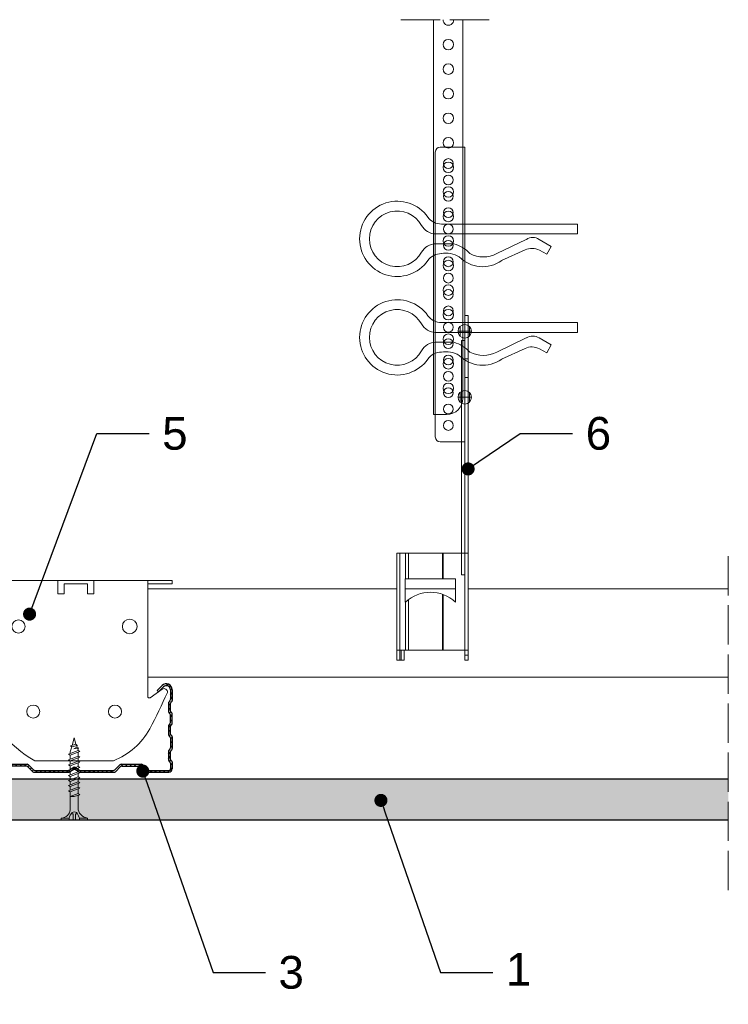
# Model space of a CAD drawing. Header units: millimetres. Extents: x 1995 to 2405, y 1176 to 1630.
# Tile 3 of 3: x 2189 to 2405, y 1329 to 1630. Entities that reach past the tile are written whole.
import ezdxf
from ezdxf import colors
from ezdxf.entities.mleader import LeaderData, LeaderLine
from ezdxf.math import Vec2, Vec3

# ---------------------------------------------------------------- set-up
doc = ezdxf.new("R2010")
doc.units = ezdxf.units.MM
doc.linetypes.add('ACAD_ISO02W100', pattern=[15, 12, -3])
for name, color, linetype, lineweight in [('_RIGIPS AKCESORIA', 7, 'Continuous', 18), ('_RIGIPS G-K', 7, 'Continuous', 25), ('_RIGIPS PROFIL', 7, 'Continuous', 18), ('OPISY', 7, 'Continuous', 9), ('PRZERYWANA', 7, 'ACAD_ISO02W100', 9), ('WYMIARY', 7, 'Continuous', 25)]:
    doc.layers.add(name, color=color, linetype=linetype, lineweight=lineweight)
doc.styles.get("Standard").update_dxf_attribs({"font": 'arial.ttf'})
doc.dimstyles.new('ISO-25', dxfattribs={"dimtxt": 5, "dimasz": 2.5, "dimexe": 2.5, "dimexo": 0.625, "dimtad": 1, "dimtxsty": 'Standard', "dimblk": 'ARCHTICK', "dimcen": 2.5, "dimadec": 0, "dimazin": 0, "dimtfac": 1, "dimtmove": 0, "dimatfit": 3, "dimfxl": 1, "dimfxlon": 1, "dimarcsym": 0})

# ---------------------------------------------------------------- blocks, each defined once
blk = doc.blocks.new('TN 25')
at = {"layer": '_RIGIPS AKCESORIA'}
for p, q in [((0, -0.84), (0, 7.16)), ((0, 7.16), (0.46, 7.16)), ((0.46, 7.16), (0.46, 4.78)), ((0.46, 4.78), (0, 4.78)), ((0, 3.5), (1.77, 3.5)), ((1.77, 3.5), (1.77, 4.2)), ((3.02, 4.46), (8.47, 4.46)), ((7.12, 4.46), (7.12, 3.18)), ((8.03, 2.01), (7.12, 4.46)), ((7.12, 3.18), (7.65, 1.53)), ((8.47, 4.46), (8.79, 5)), ((9.61, 1.51), (8.47, 4.46)), ((8.79, 5), (9.93, 2.01)), ((9, 4.46), (10.1, 4.46)), ((10.1, 4.46), (10.41, 5)), ((11.23, 1.51), (10.1, 4.46)), ((10.41, 5), (11.56, 2.01)), ((10.62, 4.46), (11.67, 4.46)), ((11.67, 4.46), (11.99, 5)), ((12.81, 1.51), (11.67, 4.46)), ((11.99, 5), (13.14, 2.01)), ((12.2, 4.46), (13.21, 4.46)), ((13.21, 4.46), (13.52, 5)), ((14.34, 1.51), (13.21, 4.46)), ((13.52, 5), (14.67, 2.01)), ((13.73, 4.46), (14.8, 4.46)), ((14.8, 4.46), (15.12, 5)), ((15.94, 1.51), (14.8, 4.46)), ((15.12, 5), (16.26, 2.01)), ((15.33, 4.46), (16.42, 4.46)), ((16.42, 4.46), (16.73, 5)), ((17.55, 1.51), (16.42, 4.46)), ((16.73, 5), (17.88, 2.01)), ((16.94, 4.46), (17.99, 4.46)), ((17.99, 4.46), (18.31, 5)), ((19.13, 1.51), (17.99, 4.46)), ((18.31, 5), (19.45, 2.01)), ((18.52, 4.46), (19.68, 4.46)), ((19.68, 4.46), (20, 5)), ((20.82, 1.51), (19.68, 4.46)), ((20, 5), (21.14, 2.01)), ((20.21, 4.46), (20.7, 4.46)), ((20.7, 4.46), (22.28, 3.98)), ((21.85, 1.83), (21.67, 3.28)), ((21.67, 3.28), (22.14, 2.4)), ((22.28, 3.98), (22.56, 4.37)), ((22.7, 2.36), (22.28, 3.98)), ((22.56, 4.37), (23.03, 2.71)), ((22.71, 3.85), (25, 3.24)), ((25, 3.24), (23.03, 2.71)), ((0, 2.83), (1.77, 2.83)), ((0.46, 1.64), (0, 1.64)), ((0.46, -0.84), (0.46, 1.64)), ((1.77, 2.83), (1.77, 2.18)), ((7.49, 2.01), (3.55, 2.01)), ((7.65, 1.53), (8.03, 2.01)), ((9.41, 2.01), (8.03, 2.01)), ((9.93, 2.01), (9.61, 1.51)), ((11.04, 2.01), (9.93, 2.01)), ((11.56, 2.01), (11.23, 1.51)), ((12.61, 2.01), (11.56, 2.01)), ((13.14, 2.01), (12.81, 1.51)), ((14.15, 2.01), (13.14, 2.01)), ((14.67, 2.01), (14.34, 1.51)), ((15.74, 2.01), (14.67, 2.01)), ((16.26, 2.01), (15.94, 1.51)), ((17.36, 2.01), (16.26, 2.01)), ((17.88, 2.01), (17.55, 1.51)), ((18.93, 2.01), (17.88, 2.01)), ((19.45, 2.01), (19.13, 1.51)), ((19.45, 2.01), (20.62, 2.01)), ((21.14, 2.01), (20.82, 1.51)), ((21.14, 2.01), (21.81, 2.12)), ((22.14, 2.4), (21.85, 1.83)), ((22.7, 2.36), (22.14, 2.4)), ((23.03, 2.71), (22.7, 2.36)), ((0, -0.84), (0.46, -0.84))]:
    blk.add_line(p, q, dxfattribs=at)
for centre, major_axis, ratio, start_param, end_param in [((3.09, 7.67), (0.17, 3.2), 0.826134, 1.773653, 3.180586), ((-0.04, 0.9), (0, 3.93), 0.848176, -0.720942, -0.151112), ((1.66, 3.18), (0, 0.895), 0.848176, -1.552777, -0.720942), ((1.66, 3.18), (0, 0.895), 0.848176, 3.862535, 4.730408), ((3.37, -1.57), (0.28, 3.57), 0.832181, 0.035984, 1.430787), ((-2.73, 15.91), (0, 14.76), 0.848176, 3.399396, 3.475072), ((0.59, 4.62), (0, 2.81), 0.848176, 3.475072, 3.862535)]:
    blk.add_ellipse(centre, major_axis=major_axis, ratio=ratio, start_param=start_param, end_param=end_param, dxfattribs=at)
blk = doc.blocks.new('CD 60 ULTRASTIL')
h = blk.add_hatch()
h.set_pattern_fill('ANSI31', color=256, scale=0.3, style=0)
h.paths.add_polyline_path([(542.88, 684.5, -0.302776), (543.49, 684.5), (544.54, 683.79, 0.148069), (544.85, 683.7), (555.42, 683.7, 0.198912), (555.81, 683.86), (557.38, 685.44, -0.198912), (557.77, 685.6), (563.59, 685.6, -0.198912), (563.98, 685.44), (565.55, 683.86, 0.198912), (565.94, 683.7), (572.18, 683.7, 0.414214), (573.18, 684.7), (573.18, 686.74, 0.198912), (573.02, 687.12), (572.74, 687.4, -0.198912), (572.58, 687.79), (572.58, 689.87, -0.198912), (572.74, 690.26), (573.02, 690.54, 0.198912), (573.18, 690.93), (573.18, 694.47, 0.198912), (573.02, 694.86), (572.74, 695.14, -0.198912), (572.58, 695.53), (572.58, 697.61, -0.198912), (572.74, 698), (573.02, 698.28, 0.198912), (573.18, 698.67), (573.18, 701.47, 0.198912), (573.02, 701.86), (572.74, 702.14, -0.198912), (572.58, 702.53), (572.58, 704.61, -0.198912), (572.74, 705), (573.02, 705.28, 0.198912), (573.18, 705.67), (573.18, 708.9, 0.666128), (570.12, 710.18), (568.55, 708.63), (568.93, 708.24), (570.5, 709.79, -0.666128), (572.63, 708.9), (572.63, 705.9, -0.198912), (572.47, 705.51), (572.19, 705.23, 0.198912), (572.03, 704.84), (572.03, 702.3, 0.198912), (572.19, 701.91), (572.47, 701.63, -0.198912), (572.63, 701.25), (572.63, 698.9, -0.198912), (572.47, 698.51), (572.19, 698.23, 0.198912), (572.03, 697.84), (572.03, 695.3, 0.198912), (572.19, 694.91), (572.47, 694.63, -0.198912), (572.63, 694.25), (572.63, 691.16, -0.198912), (572.47, 690.77), (572.19, 690.49, 0.198912), (572.03, 690.1), (572.03, 687.56, 0.198912), (572.19, 687.17), (572.47, 686.9, -0.198912), (572.63, 686.51), (572.63, 684.7, -0.414214), (572.18, 684.25), (566.17, 684.25, -0.198912), (565.78, 684.41), (564.2, 685.99, 0.198912), (563.82, 686.15), (557.55, 686.15, 0.198912), (557.16, 685.99), (555.58, 684.41, -0.198912), (555.19, 684.25), (545.01, 684.25, -0.148069), (544.71, 684.34), (543.49, 685.16, 0.302776), (542.88, 685.16), (541.65, 684.34, -0.148069), (541.35, 684.25), (531.17, 684.25, -0.198912), (530.78, 684.41), (529.2, 685.99, 0.198912), (528.82, 686.15), (522.55, 686.15, 0.198912), (522.16, 685.99), (520.58, 684.41, -0.198912), (520.19, 684.25), (514.18, 684.25, -0.414214), (513.73, 684.7), (513.73, 686.51, -0.198912), (513.89, 686.9), (514.17, 687.17, 0.198912), (514.33, 687.56), (514.33, 690.1, 0.198912), (514.17, 690.49), (513.89, 690.77, -0.198912), (513.73, 691.16), (513.73, 694.25, -0.198912), (513.89, 694.63), (514.17, 694.91, 0.198912), (514.33, 695.3), (514.33, 697.84, 0.198912), (514.17, 698.23), (513.89, 698.51, -0.198912), (513.73, 698.9), (513.73, 701.25, -0.198912), (513.89, 701.63), (514.17, 701.91, 0.198912), (514.33, 702.3), (514.33, 704.84, 0.198912), (514.17, 705.23), (513.89, 705.51, -0.198912), (513.73, 705.9), (513.73, 708.9, -0.666128), (515.86, 709.79), (517.43, 708.24), (517.81, 708.63), (516.25, 710.18, 0.666128), (513.18, 708.9), (513.18, 705.67, 0.198912), (513.34, 705.28), (513.62, 705, -0.198912), (513.78, 704.61), (513.78, 702.53, -0.198912), (513.62, 702.14), (513.34, 701.86, 0.198912), (513.18, 701.47), (513.18, 698.67, 0.198912), (513.34, 698.28), (513.62, 698, -0.198912), (513.78, 697.61), (513.78, 695.53, -0.198912), (513.62, 695.14), (513.34, 694.86, 0.198912), (513.18, 694.47), (513.18, 690.93, 0.198912), (513.34, 690.54), (513.62, 690.26, -0.198912), (513.78, 689.87), (513.78, 687.79, -0.198912), (513.62, 687.4), (513.34, 687.12, 0.198912), (513.18, 686.74), (513.18, 684.7, 0.414214), (514.18, 683.7), (520.42, 683.7, 0.198912), (520.81, 683.86), (522.38, 685.44, -0.198912), (522.77, 685.6), (528.59, 685.6, -0.198912), (528.98, 685.44), (530.55, 683.86, 0.198912), (530.94, 683.7), (541.51, 683.7, 0.148069), (541.82, 683.79)])
for p, q in [((516.25, 710.18), (517.81, 708.63)), ((570.12, 710.18), (568.55, 708.63)), ((513.18, 708.9), (513.18, 705.67)), ((513.73, 708.9), (513.73, 705.9)), ((515.86, 709.79), (517.43, 708.24)), ((517.43, 708.24), (517.81, 708.63)), ((568.93, 708.24), (568.55, 708.63)), ((570.5, 709.79), (568.93, 708.24)), ((572.63, 708.9), (572.63, 705.9)), ((573.18, 708.9), (573.18, 705.67)), ((513.34, 705.28), (513.62, 705)), ((513.78, 704.61), (513.78, 702.53)), ((513.89, 705.51), (514.17, 705.23)), ((514.33, 704.84), (514.33, 702.3)), ((572.03, 704.84), (572.03, 702.3)), ((572.47, 705.51), (572.19, 705.23)), ((572.58, 704.61), (572.58, 702.53)), ((573.02, 705.28), (572.74, 705)), ((513.18, 698.67), (513.18, 701.47)), ((513.34, 701.86), (513.62, 702.14)), ((513.73, 698.9), (513.73, 701.25)), ((513.89, 701.63), (514.17, 701.91)), ((572.47, 701.63), (572.19, 701.91)), ((572.63, 698.9), (572.63, 701.25)), ((573.02, 701.86), (572.74, 702.14)), ((573.18, 698.67), (573.18, 701.47)), ((513.34, 698.28), (513.62, 698)), ((513.89, 698.51), (514.17, 698.23)), ((572.47, 698.51), (572.19, 698.23)), ((573.02, 698.28), (572.74, 698)), ((513.34, 694.86), (513.62, 695.14)), ((513.78, 697.61), (513.78, 695.53)), ((513.89, 694.63), (514.17, 694.91)), ((514.33, 697.84), (514.33, 695.3)), ((572.03, 697.84), (572.03, 695.3)), ((572.47, 694.63), (572.19, 694.91)), ((572.58, 697.61), (572.58, 695.53)), ((573.02, 694.86), (572.74, 695.14)), ((513.18, 694.47), (513.18, 690.93)), ((513.73, 694.25), (513.73, 691.16)), ((572.63, 694.25), (572.63, 691.16)), ((573.18, 694.47), (573.18, 690.93)), ((513.34, 690.54), (513.62, 690.26)), ((513.78, 689.87), (513.78, 687.79)), ((513.89, 690.77), (514.17, 690.49)), ((514.33, 690.1), (514.33, 687.56)), ((572.03, 690.1), (572.03, 687.56)), ((572.47, 690.77), (572.19, 690.49)), ((572.58, 689.87), (572.58, 687.79)), ((573.02, 690.54), (572.74, 690.26)), ((513.18, 686.74), (513.18, 684.7)), ((513.34, 687.12), (513.62, 687.4)), ((513.73, 686.51), (513.73, 684.7)), ((513.89, 686.9), (514.17, 687.17)), ((520.58, 684.41), (522.16, 685.99)), ((522.55, 686.15), (528.82, 686.15)), ((530.78, 684.41), (529.2, 685.99)), ((555.58, 684.41), (557.16, 685.99)), ((557.55, 686.15), (563.82, 686.15)), ((565.78, 684.41), (564.2, 685.99)), ((572.47, 686.9), (572.19, 687.17)), ((572.63, 686.51), (572.63, 684.7)), ((573.02, 687.12), (572.74, 687.4)), ((573.18, 686.74), (573.18, 684.7)), ((514.18, 684.25), (520.19, 684.25)), ((514.18, 683.7), (520.42, 683.7)), ((520.81, 683.86), (522.38, 685.44)), ((528.59, 685.6), (522.77, 685.6)), ((530.55, 683.86), (528.98, 685.44)), ((530.94, 683.7), (541.51, 683.7)), ((531.17, 684.25), (541.35, 684.25)), ((541.65, 684.34), (542.88, 685.16)), ((541.82, 683.79), (542.88, 684.5)), ((544.71, 684.34), (543.49, 685.16)), ((544.54, 683.79), (543.49, 684.5)), ((544.85, 683.7), (555.42, 683.7)), ((545.01, 684.25), (555.19, 684.25)), ((555.81, 683.86), (557.38, 685.44)), ((557.77, 685.6), (563.59, 685.6)), ((565.55, 683.86), (563.98, 685.44)), ((565.94, 683.7), (572.18, 683.7)), ((566.17, 684.25), (572.18, 684.25))]:
    blk.add_line(p, q)
for centre, radius, start, end in [((514.98, 708.9), 1.8, 45.3251, 180), ((514.98, 708.9), 1.25, 45.3251, 180), ((571.38, 708.9), 1.8, 360, 134.6749), ((571.38, 708.9), 1.25, 360, 134.6749), ((513.73, 705.67), 0.55, 180, 225), ((513.23, 704.61), 0.55, 0, 45), ((514.28, 705.9), 0.55, 180, 225), ((513.78, 704.84), 0.55, 0, 45), ((572.58, 704.84), 0.55, 135, 180), ((572.08, 705.9), 0.55, 315, 0), ((573.13, 704.61), 0.55, 135, 180), ((572.63, 705.67), 0.55, 315, 0), ((513.73, 701.47), 0.55, 135, 180), ((513.23, 702.53), 0.55, 315, 0), ((514.28, 701.25), 0.55, 135, 180), ((513.78, 702.3), 0.55, 315, 0), ((572.58, 702.3), 0.55, 180, 225), ((572.08, 701.25), 0.55, 0, 45), ((573.13, 702.53), 0.55, 180, 225), ((572.63, 701.47), 0.55, 0, 45), ((513.73, 698.67), 0.55, 180, 225), ((513.23, 697.61), 0.55, 360, 45), ((514.28, 698.9), 0.55, 180, 225), ((513.78, 697.84), 0.55, 0, 45), ((572.58, 697.84), 0.55, 135, 180), ((572.08, 698.9), 0.55, 315, 0), ((573.13, 697.61), 0.55, 135, 180), ((572.63, 698.67), 0.55, 315, 0), ((513.73, 694.47), 0.55, 135, 180), ((513.23, 695.53), 0.55, 315, 0), ((513.78, 695.3), 0.55, 315, 0), ((572.58, 695.3), 0.55, 180, 225), ((573.13, 695.53), 0.55, 180, 225), ((572.63, 694.47), 0.55, 0, 45), ((514.28, 694.25), 0.55, 135, 180), ((572.08, 694.25), 0.55, 0, 45), ((513.73, 690.93), 0.55, 180, 225), ((513.23, 689.87), 0.55, 0, 45), ((514.28, 691.16), 0.55, 180, 225), ((513.78, 690.1), 0.55, 360, 45), ((572.58, 690.1), 0.55, 135, 180), ((572.08, 691.16), 0.55, 315, 0), ((573.13, 689.87), 0.55, 135, 180), ((572.63, 690.93), 0.55, 315, 0), ((513.73, 686.74), 0.55, 135, 180), ((513.23, 687.79), 0.55, 315, 0), ((514.28, 686.51), 0.55, 135, 180), ((513.78, 687.56), 0.55, 315, 360), ((522.55, 685.6), 0.55, 90, 135), ((528.82, 685.6), 0.55, 45, 90), ((557.55, 685.6), 0.55, 90, 135), ((563.82, 685.6), 0.55, 45, 90), ((572.58, 687.56), 0.55, 180, 225), ((572.08, 686.51), 0.55, 360, 45), ((573.13, 687.79), 0.55, 180, 225), ((572.63, 686.74), 0.55, 360, 45), ((514.18, 684.7), 1, 180, 270), ((514.18, 684.7), 0.45, 180, 270), ((520.19, 684.8), 0.55, 270, 315), ((520.42, 684.25), 0.55, 270, 315), ((522.77, 685.05), 0.55, 90, 135), ((528.59, 685.05), 0.55, 45, 90), ((530.94, 684.25), 0.55, 225, 270), ((531.17, 684.8), 0.55, 225, 270), ((541.35, 684.8), 0.55, 270, 303.6901), ((541.51, 684.25), 0.55, 270, 303.6901), ((543.18, 684.7), 0.55, 56.3099, 123.6901), ((543.18, 684.04), 0.55, 56.3099, 123.6901), ((544.85, 684.25), 0.55, 236.3099, 270), ((545.01, 684.8), 0.55, 236.3099, 270), ((555.19, 684.8), 0.55, 270, 315), ((555.42, 684.25), 0.55, 270, 315), ((557.77, 685.05), 0.55, 90, 135), ((563.59, 685.05), 0.55, 45, 90), ((565.94, 684.25), 0.55, 225, 270), ((566.17, 684.8), 0.55, 225, 270), ((572.18, 684.7), 1, 270, 0), ((572.18, 684.7), 1, 270, 360), ((572.18, 684.7), 0.45, 270, 360)]:
    blk.add_arc(centre, radius, start, end)
blk = doc.blocks.new('Lacznik krzyzowy (widok2)')
at = {"layer": '_RIGIPS AKCESORIA'}
for p, q in [((94.8, 91.5, 218.36), (94.8, 90.5, 218.36)), ((94.8, 91.5, 218.36), (154.8, 91.5, 218.36)), ((94.8, 90.5, 218.36), (102.3, 90.5, 218.36)), ((102.3, 56.15, 218.36), (102.3, 91.5, 218.36)), ((119.8, 91.5, 218.36), (119.8, 87.5, 218.36)), ((130.8, 91.5, 218.36), (119.8, 91.5, 218.36)), ((121.8, 87.5, 218.36), (121.8, 90.5, 218.36)), ((121.8, 90.5, 218.36), (128.85, 90.5, 218.36)), ((128.85, 90.5, 218.36), (128.85, 87.5, 218.36)), ((130.85, 91.5, 218.36), (130.85, 87.5, 218.36)), ((147.3, 91.5, 218.36), (147.3, 56.15, 218.36)), ((154.8, 90.5, 218.36), (147.3, 90.5, 218.36)), ((154.8, 91.5, 218.36), (154.8, 90.5, 218.36)), ((119.8, 87.5, 218.36), (121.8, 87.5, 218.36)), ((128.85, 87.5, 218.36), (130.85, 87.5, 218.36)), ((97.87, 58.35, 218.36), (101.51, 55.74, 218.36)), ((148.09, 55.74, 218.36), (151.73, 58.35, 218.36)), ((136.8, 36.5, 218.36), (112.81, 36.5, 218.36))]:
    blk.add_line(p, q, dxfattribs=at)
for centre, radius in [((107.8, 77.5, 218.36), 2), ((141.8, 77.5, 218.36), 2.24), ((112.3, 51.5, 218.36), 2), ((137.3, 51.5, 218.36), 2)]:
    blk.add_circle(centre, radius, dxfattribs=at)
for centre, radius, start, end in [((97.29, 57.53, 218.36), 1, 122.1388, 189.8152), ((129.23, 66.45, 218.36), 34.16, 195.4351, 241.2658), ((97.29, 57.53, 218.36), 1, 54.4623, 122.1388), ((20.47, 114.78, 218.36), 144.71, 331.7398, 336.6225), ((152.32, 57.53, 218.36), 1, 350.1848, 125.5377), ((101.8, 56.15, 218.36), 0.5, 234.4623, 0), ((147.8, 56.15, 218.36), 0.5, 180, 305.5377), ((129.12, 56.49, 218.36), 21.41, 291.013, 331.4749)]:
    blk.add_arc(centre, radius, start, end, dxfattribs=at)
blk = doc.blocks.new('wieszak noniuszowy bok')
at = {"layer": '_RIGIPS AKCESORIA', "lineweight": 0}
for p, q in [((1390.98, 5092.86), (1390.98, 5179.86)), ((1392.48, 5181.36), (1399.98, 5181.36)), ((1399.98, 5024.65), (1399.98, 5181.36)), ((1399.98, 5129.95), (1399.97, 5129.95)), ((1399.98, 5129.95), (1401, 5129.95)), ((1401, 5129.95), (1401, 5024.65)), ((1401, 5129.95), (1401, 5129.95)), ((1398.54, 5126.58), (1398.54, 5123.65)), ((1399.98, 5126.06), (1399.98, 5102.02)), ((1401.42, 5126.58), (1401.42, 5123.65)), ((1398.96, 5122.28), (1399.98, 5122.28)), ((1398.96, 5122.28), (1399.98, 5122.28)), ((1398.96, 5122.28), (1398.96, 5050.72)), ((1399.98, 5116.66), (1401, 5116.66)), ((1399.98, 5116.63), (1399.98, 5116.66)), ((1399.98, 5116.66), (1399.98, 5116.63)), ((1399.98, 5116.62), (1399.98, 5116.63)), ((1399.98, 5116.63), (1399.98, 5116.56)), ((1399.98, 5116.55), (1399.98, 5116.63)), ((1399.98, 5116.63), (1399.98, 5116.55)), ((1399.98, 5116.55), (1399.98, 5116.62)), ((1399.98, 5116.56), (1399.98, 5116.43)), ((1399.98, 5116.42), (1399.98, 5116.55)), ((1399.98, 5116.41), (1399.98, 5116.55)), ((1399.98, 5116.55), (1399.98, 5116.41)), ((1399.98, 5116.43), (1399.98, 5116.25)), ((1399.98, 5116.24), (1399.98, 5116.42)), ((1399.98, 5116.21), (1399.98, 5116.41)), ((1399.98, 5116.41), (1399.98, 5116.21)), ((1399.98, 5116.25), (1399.98, 5116.01)), ((1399.98, 5116), (1399.98, 5116.24)), ((1399.98, 5115.97), (1399.98, 5116.21)), ((1399.98, 5116.21), (1399.98, 5115.97)), ((1399.98, 5116.01), (1399.98, 5115.74)), ((1399.98, 5115.71), (1399.98, 5116)), ((1399.98, 5115.69), (1399.98, 5115.97)), ((1399.98, 5115.97), (1399.98, 5115.69)), ((1399.98, 5115.74), (1399.98, 5115.41)), ((1399.98, 5115.38), (1399.98, 5115.71)), ((1399.98, 5115.37), (1399.98, 5115.69)), ((1399.98, 5115.69), (1399.98, 5115.37)), ((1399.98, 5115.41), (1399.98, 5115.05)), ((1399.98, 5115.02), (1399.98, 5115.38)), ((1399.98, 5115.02), (1399.98, 5115.37)), ((1399.98, 5115.37), (1399.98, 5115.02)), ((1399.98, 5115.05), (1399.98, 5114.67)), ((1399.98, 5114.65), (1399.98, 5115.02)), ((1399.98, 5114.64), (1399.98, 5115.02)), ((1399.98, 5115.02), (1399.98, 5114.64)), ((1399.98, 5114.67), (1399.98, 5114.28)), ((1399.98, 5114.25), (1399.98, 5114.65)), ((1399.98, 5114.25), (1399.98, 5114.64)), ((1399.98, 5114.64), (1399.98, 5114.25)), ((1399.98, 5114.28), (1399.98, 5113.88)), ((1399.98, 5113.85), (1399.98, 5114.25)), ((1399.98, 5113.84), (1399.98, 5114.25)), ((1399.98, 5114.25), (1399.98, 5113.84)), ((1399.98, 5113.88), (1399.98, 5113.48)), ((1399.98, 5113.46), (1399.98, 5113.85)), ((1399.98, 5113.84), (1399.98, 5113.44)), ((1399.98, 5113.44), (1399.98, 5113.84)), ((1399.98, 5113.48), (1399.98, 5113.1)), ((1399.98, 5113.07), (1399.98, 5113.46)), ((1399.98, 5113.44), (1399.98, 5113.06)), ((1399.98, 5113.06), (1399.98, 5113.44)), ((1399.98, 5113.1), (1399.98, 5112.75)), ((1399.98, 5112.72), (1399.98, 5113.07)), ((1399.98, 5113.06), (1399.98, 5112.68)), ((1399.98, 5112.68), (1399.98, 5113.06)), ((1399.98, 5112.75), (1399.98, 5112.42)), ((1399.98, 5112.4), (1399.98, 5112.72)), ((1399.98, 5112.68), (1399.98, 5112.33)), ((1399.98, 5112.33), (1399.98, 5112.68)), ((1399.98, 5112.42), (1399.98, 5112.14)), ((1399.98, 5112.12), (1399.98, 5112.4)), ((1399.98, 5112.33), (1399.98, 5112)), ((1399.98, 5112), (1399.98, 5112.33)), ((1399.98, 5112.14), (1399.98, 5111.9)), ((1399.98, 5111.89), (1399.98, 5112.12)), ((1399.98, 5112), (1399.98, 5111.72)), ((1399.98, 5111.72), (1399.98, 5112)), ((1399.98, 5111.9), (1399.98, 5111.72)), ((1399.98, 5111.72), (1399.98, 5111.89)), ((1399.98, 5111.72), (1399.98, 5111.6)), ((1399.98, 5111.59), (1399.98, 5111.72)), ((1399.98, 5111.72), (1399.98, 5111.48)), ((1399.98, 5111.48), (1399.98, 5111.72)), ((1399.98, 5111.6), (1399.98, 5111.54)), ((1399.98, 5111.53), (1399.98, 5111.59)), ((1399.98, 5111.54), (1399.98, 5111.53)), ((1399.98, 5111.48), (1399.98, 5111.29)), ((1399.98, 5111.29), (1399.98, 5111.48)), ((1399.98, 5111.29), (1399.98, 5111.15)), ((1399.98, 5111.15), (1399.98, 5111.29)), ((1399.98, 5111.15), (1399.98, 5111.06)), ((1399.98, 5111.06), (1399.98, 5111.15)), ((1399.98, 5111.06), (1399.98, 5111.04)), ((1399.98, 5111.04), (1399.98, 5111.06)), ((1399.98, 5111.04), (1401, 5111.04)), ((1398.54, 5106.42), (1398.54, 5103.49)), ((1401.42, 5106.42), (1401.42, 5103.49)), ((1399.98, 5102.02), (1399.98, 5102.1)), ((1399.98, 5091.36), (1392.48, 5091.36)), ((1400.98, 5057.36), (1379.24, 5057.36)), ((1379.24, 5057.36), (1379.24, 5024.65)), ((1380.12, 5057.36), (1380.12, 5024.65)), ((1381.9, 5057.36), (1381.9, 5049.5)), ((1382.79, 5057.36), (1382.79, 5049.5)), ((1393.13, 5057.36), (1393.13, 5049.5)), ((1393.4, 5057.36), (1393.4, 5049.5)), ((1400.98, 5057.36), (1401, 5057.36)), ((1401, 5057.36), (1400.98, 5057.36)), ((1398.96, 5050.72), (1399.98, 5050.72)), ((1381.81, 5042.35), (1381.81, 5049.5)), ((1397.14, 5049.5), (1381.81, 5049.5)), ((1397.14, 5042.35), (1397.14, 5049.5)), ((1393.13, 5044.79), (1393.13, 5027.72)), ((1393.4, 5044.69), (1393.4, 5027.72)), ((1381.9, 5042.43), (1381.9, 5027.72)), ((1382.79, 5043.18), (1382.79, 5027.72)), ((1379.24, 5027.72), (1401, 5027.72)), ((1380.57, 5027.72), (1380.57, 5024.65)), ((1381.46, 5024.65), (1381.46, 5027.72)), ((1379.24, 5024.65), (1381.46, 5024.65)), ((1399.98, 5026.19), (1401, 5026.19)), ((1401, 5024.65), (1399.98, 5024.65))]:
    blk.add_line(p, q, dxfattribs=at)
at = {"layer": '_RIGIPS AKCESORIA'}
for p, q in [((1397.92, 5125.12), (1402.03, 5125.12)), ((1397.92, 5104.96), (1402.03, 5104.96))]:
    blk.add_line(p, q, dxfattribs=at)
for centre, radius in [((1394.98, 5176.36), 1.5), ((1394.98, 5171.36), 1.5), ((1394.98, 5166.36), 1.5), ((1394.98, 5161.36), 1.5), ((1394.98, 5156.36), 1.5), ((1394.98, 5151.36), 1.5), ((1394.98, 5146.36), 1.5), ((1394.98, 5141.36), 1.5), ((1394.98, 5136.36), 1.5), ((1394.98, 5131.36), 1.5), ((1394.98, 5126.36), 1.5), ((1399.98, 5125.12), 2.06), ((1394.98, 5121.36), 1.5), ((1394.98, 5116.36), 1.5), ((1394.98, 5111.36), 1.5), ((1394.98, 5106.36), 1.5), ((1399.98, 5104.96), 2.06), ((1394.98, 5101.36), 1.5), ((1394.98, 5096.36), 1.5)]:
    blk.add_circle(centre, radius, dxfattribs=at)
at = {"layer": '_RIGIPS AKCESORIA', "lineweight": 0}
for centre, start, end in [((1392.48, 5179.86), 90, 180), ((1392.48, 5092.86), 180, 270)]:
    blk.add_arc(centre, 1.5, start, end, dxfattribs=at)
at = {"layer": '_RIGIPS AKCESORIA'}
blk.add_arc((1389.48, 5034.29), 11.12, 46.445, 133.4017, dxfattribs=at)
blk = doc.blocks.new('klamra')
at = {"layer": '_RIGIPS AKCESORIA'}
for p, q in [((6828.19, 2764.92), (6828.19, 2806.53)), ((6831.19, 2764.92), (6831.19, 2808.19)), ((6834.19, 2802.92), (6834.19, 2808.19)), ((6832.87, 2780.55), (6837.19, 2789.57)), ((6839.31, 2788.09), (6836.06, 2780.95)), ((6832.86, 2776.63), (6835, 2772.92)), ((6836.19, 2776.54), (6837.38, 2774.29)), ((6835, 2772.92), (6837.38, 2774.29)), ((6831.19, 2764.92), (6828.19, 2764.92))]:
    blk.add_line(p, q, dxfattribs=at)
for centre, radius, start, end in [((6832.69, 2820.02), 11.5, 305.1527, 234.8473), ((6832.69, 2820.02), 8.5, 298.7822, 241.2178), ((6826.19, 2808.19), 5, 0, 61.2178), ((6839.19, 2808.19), 5, 118.7822, 180), ((6823.19, 2806.53), 5, 0, 54.8473), ((6842.19, 2806.53), 5, 125.1527, 180), ((6845.23, 2805.18), 8.16, 170.4436, 210.2847), ((6843.93, 2805.32), 10.09, 195.2653, 228.1308), ((6831.19, 2793.92), 10, 324.3132, 45.573), ((6829.23, 2793.69), 8.97, 332.6387, 27.3613), ((6835.87, 2778.58), 3.59, 146.8414, 212.9715), ((6840.61, 2778.88), 5, 155.5109, 207.8622)]:
    blk.add_arc(centre, radius, start, end, dxfattribs=at)
blk = doc.blocks.new('noniusz uciety')
at = {"layer": '_RIGIPS AKCESORIA'}
for p, q in [((1663.33, 1509.33), (1663.33, 1629.95)), ((1672.33, 1514.33), (1672.33, 1629.95)), ((1667.33, 1509.33), (1663.33, 1509.33))]:
    blk.add_line(p, q, dxfattribs=at)
for centre in [(1667.88, 1622.34), (1667.88, 1614.84), (1667.88, 1607.34), (1667.88, 1599.84), (1667.88, 1592.34), (1667.88, 1584.84), (1667.88, 1577.34), (1667.88, 1569.84), (1667.88, 1562.34), (1667.88, 1554.84), (1667.88, 1547.34), (1667.88, 1539.84), (1667.88, 1532.34), (1667.88, 1524.84), (1667.88, 1517.34)]:
    blk.add_circle(centre, 1.6, dxfattribs=at)
for centre, radius, start, end in [((1667.88, 1629.84), 1.6, 175.8835, 4.1165), ((1667.33, 1514.33), 5, 270, 0)]:
    blk.add_arc(centre, radius, start, end, dxfattribs=at)
blk = doc.blocks.new('_Dot')
at = {"color": 0, "linetype": 'ByBlock', "lineweight": -2}
blk.add_line((-0.5, 0), (-1, 0), dxfattribs=at)
at = {"color": 0, "linetype": 'ByBlock', "const_width": 0.5}
blk.add_lwpolyline([(-0.25, 0, 1), (0.25, 0, 1)], format="xyb", close=True, dxfattribs=at)
blk = doc.blocks.new('_ArchTick')
at = {"color": 0, "linetype": 'ByBlock', "const_width": 0.15}
blk.add_lwpolyline([(-0.5, -0.5), (0.5, 0.5)], dxfattribs=at)
blk = doc.blocks.new('*D25')
at = {"layer": 'Defpoints', "color": 0, "transparency": 16777216}
for p in [(2055.2, 1400.95), (2204.37, 1400.5), (2055.2, 1302.02)]:
    blk.add_point(p, dxfattribs=at)
at = {"layer": 'WYMIARY', "color": 0, "lineweight": -2, "transparency": 16777216}
for p, q in [((2055.2, 1303.02), (2055.2, 1299.52)), ((2204.37, 1303.02), (2204.37, 1299.52)), ((2204.37, 1302.02), (2055.2, 1302.02))]:
    blk.add_line(p, q, dxfattribs=at)
at = {"layer": 'WYMIARY', "color": 0, "lineweight": -2, "transparency": 16777216, "xscale": 2.5, "yscale": 2.5, "zscale": 2.5, "rotation": 180}
blk.add_blockref('_ArchTick', (2055.2, 1302.02), dxfattribs=at)
at = {"layer": 'WYMIARY', "color": 0, "lineweight": -2, "transparency": 16777216, "xscale": 2.5, "yscale": 2.5, "zscale": 2.5}
blk.add_blockref('_ArchTick', (2204.37, 1302.02), dxfattribs=at)
at = {"layer": 'WYMIARY', "color": 0, "transparency": 16777216, "insert": (2129.79, 1305.2), "char_height": 5, "attachment_point": 5}
blk.add_mtext('≤ 50', dxfattribs=at)

msp = doc.modelspace()

# ---------------------------------------------------------------- hatches: boundary and pattern name
at = {"layer": '_RIGIPS G-K'}
h = msp.add_hatch(dxfattribs=at)
h.set_pattern_fill('DOTS', color=253, scale=0.5, style=0)
h.paths.add_polyline_path([(2405.203, 1385.551), (2405.203, 1398.051), (2075.203, 1398.051), (2075.203, 1385.551)])

# ---------------------------------------------------------------- linework, layer by layer
for p, q in [((2057.203, 1398.051), (2405.203, 1398.051)), ((2075.203, 1385.551), (2405.203, 1385.551))]:
    msp.add_line(p, q, dxfattribs=at)
at = {"layer": '_RIGIPS PROFIL'}
for p, q in [((2303.89, 1456.051), (2227.703, 1456.051)), ((2321.789, 1456.051), (2306.461, 1456.051)), ((2405.203, 1456.051), (2325.654, 1456.051)), ((2405.203, 1429.051), (2227.703, 1429.051))]:
    msp.add_line(p, q, dxfattribs=at)
at = {"layer": 'PRZERYWANA'}
for p, q in [((2305.068, 1629.951), (2334.068, 1629.951)), ((2405.203, 1466.051), (2405.203, 1363.951))]:
    msp.add_line(p, q, dxfattribs=at)

# ---------------------------------------------------------------- block references
for name, p in [('wieszak noniuszowy bok', (924.65, -3590.358)), ('Lacznik krzyzowy (widok2)', (2080.402, 1367.082, -218.356)), ('CD 60 ULTRASTIL', (1662.023, 716.35))]:
    msp.add_blockref(name, p)
at = {"xscale": -1, "rotation": 90}
for p in [(5124.001, 8395.691), (5124.001, 8365.594)]:
    msp.add_blockref('klamra', p, dxfattribs=at)
at = {"layer": '_RIGIPS AKCESORIA', "rotation": 90}
msp.add_blockref('TN 25', (2208.447, 1385.551), dxfattribs=at)
at = {"layer": '_RIGIPS G-K'}
msp.add_blockref('noniusz uciety', (651.735, 0), dxfattribs=at)

# ---------------------------------------------------------------- dimensions: what is measured, and where the dimension line sits
at = {"layer": 'WYMIARY'}
dim = msp.add_linear_dim(base=(2055.203, 1302.021), p1=(2204.37, 1400.496), p2=(2055.203, 1400.948), text='≤ 50', dimstyle='ISO-25', override={"dimtad": 3, "dimtmove": 2}, dxfattribs=at)
dim.commit()
dim.dimension.update_dxf_attribs({"geometry": '*D25', "text_midpoint": (2129.787, 1305.199)})

# ---------------------------------------------------------------- leaders
at = {"layer": 'OPISY'}
ml = msp.add_multileader_mtext('Standard', dxfattribs=at)
ml.set_content('5', color=256)
ml.set_leader_properties()
ml.set_arrow_properties(name='DOT')
ml.build(insert=Vec2(0, 0))
ctx = ml.context
ctx.base_point, ctx.char_height, ctx.landing_gap_size, ctx.plane_origin = Vec3(2228.125, 1503.505), 10, 4, Vec3(2035.536, 1647.164)
notes = []
notes.append((ctx, [(0, (1, 1, 0), (2212.125, 1503.505), (1, 0), 16, [(0, [(2191.588, 1448.353)], 0, [])])]))
ctx.mtext.insert, ctx.mtext.flow_direction = Vec3(2232.125, 1508.59), 5
ml = msp.add_multileader_mtext('Standard', dxfattribs=at)
ml.set_content('6', color=256)
ml.set_leader_properties()
ml.set_arrow_properties(name='DOT')
ml.build(insert=Vec2(0, 0))
ctx = ml.context
ctx.base_point, ctx.char_height, ctx.landing_gap_size, ctx.plane_origin = Vec3(2357.605, 1503.505), 10, 4, Vec3(2165.016, 1647.164)
notes.append((ctx, [(0, (1, 1, 0), (2341.605, 1503.505), (1, 0), 16, [(0, [(2325.654, 1492.705)], 0, [])])]))
ctx.mtext.insert, ctx.mtext.flow_direction = Vec3(2361.605, 1508.59), 5
ml = msp.add_multileader_mtext('Standard', dxfattribs=at)
ml.set_content('3', color=256)
ml.set_leader_properties()
ml.set_arrow_properties(name='DOT')
ml.build(insert=Vec2(0, 0))
ctx = ml.context
ctx.base_point, ctx.char_height, ctx.landing_gap_size, ctx.plane_origin = Vec3(2263.681, 1338.841), 10, 4, Vec3(2071.092, 1195.182)
notes.append((ctx, [(0, (1, 1, 0), (2247.681, 1338.841), (1, 0), 16, [(0, [(2226.204, 1400.403)], 0, [])])]))
ctx.mtext.insert, ctx.mtext.flow_direction = Vec3(2267.681, 1343.93), 5
ml = msp.add_multileader_mtext('Standard', dxfattribs=at)
ml.set_content('1', color=256)
ml.set_leader_properties()
ml.set_arrow_properties(name='DOT')
ml.build(insert=Vec2(0, 0))
ctx = ml.context
ctx.base_point, ctx.char_height, ctx.landing_gap_size, ctx.plane_origin = Vec3(2333.232, 1338.841), 10, 4, Vec3(2140.643, 1195.182)
notes.append((ctx, [(0, (1, 1, 0), (2317.232, 1338.841), (1, 0), 16, [(0, [(2298.998, 1391.448)], 0, [])])]))
ctx.mtext.insert, ctx.mtext.flow_direction = Vec3(2337.232, 1344.841), 5
for ctx, leaders in notes:
    for number, flags, end, landing, length, lines in leaders:
        leader = LeaderData()
        leader.index, (leader.has_last_leader_line, leader.has_dogleg_vector, leader.attachment_direction) = number, flags
        leader.last_leader_point, leader.dogleg_vector, leader.dogleg_length = Vec3(end), Vec3(landing), length
        for number, points, colour, breaks in lines:
            line = LeaderLine()
            line.index, line.vertices, line.color, line.breaks = number, Vec3.list(points), colors.encode_raw_color(colour), breaks
            leader.lines.append(line)
        ctx.leaders.append(leader)

doc.saveas('drawing.dxf')
